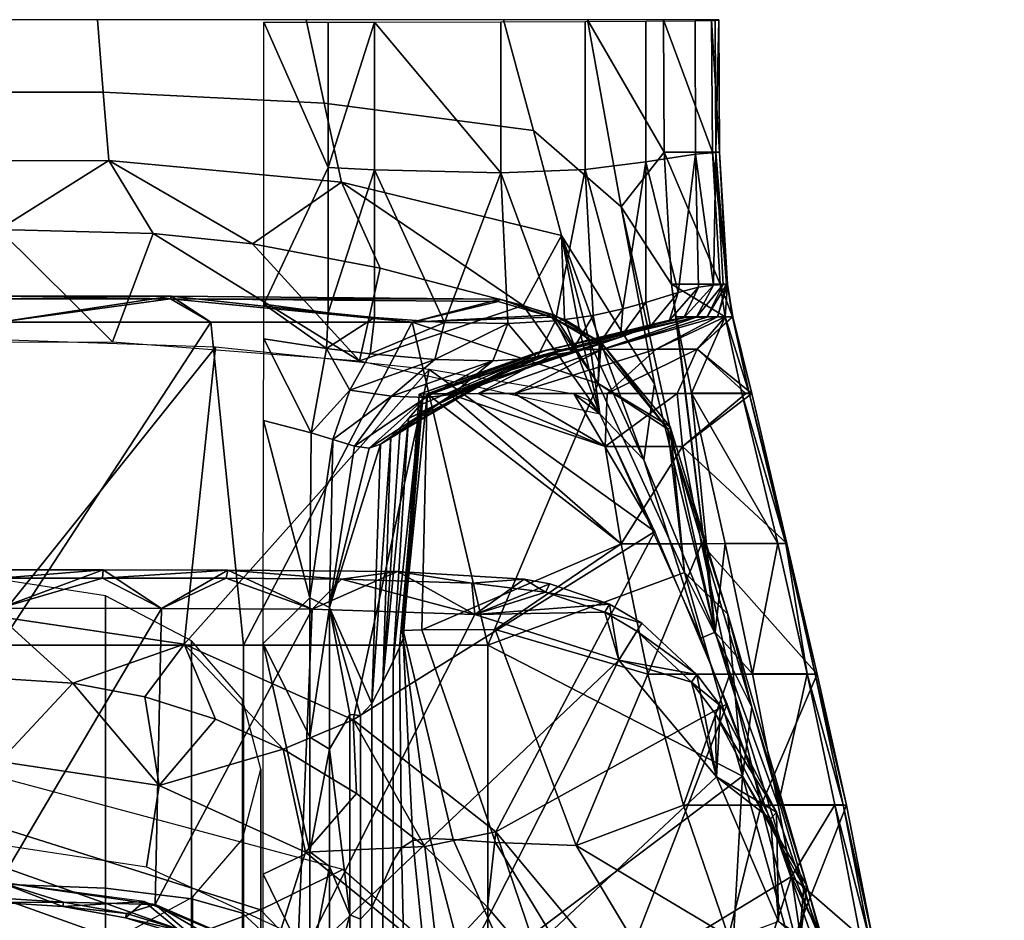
# Model space of a CAD drawing. Extents: x -182 to 182, y -525 to 0.
# Tile 9 of 9: x 4 to 182, y -163 to 0. Entities that reach past the tile are written whole.
import ezdxf

# ---------------------------------------------------------------- set-up
doc = ezdxf.new("R2010")
doc.units = 0
doc.header["$MEASUREMENT"] = 0
doc.layers.add('761510_KERAMIK', color=255, linetype='CONTINUOUS')
doc.layers.add('882461_KUNST_WEISS', color=255, linetype='CONTINUOUS')

msp = doc.modelspace()

# ---------------------------------------------------------------- meshes
at = {"layer": '761510_KERAMIK'}
mesh = msp.add_polyface(dxfattribs=at)
corners = [(-0.106203, -37.883186, 410.606995), (20.427977, -58.170788, 399.929413), (27.753885, -38.592422, 409.937408), (65.060127, -61.585285, 399.925232), (45.748554, -40.465042, 409.097931), (68.809357, -44.867458, 407.678894), (94.66877, -51.63773, 405.764954), (-23.445162, -58.278976, 399.929291), (18.757227, -13.043627, 410.231781), (-20.686424, -13.075569, 410.146606), (-21.780054, -25.493082, 410.131378), (19.748867, -25.431015, 410.216583), (58.680206, -15.026989, 407.973969), (61.782459, -29.28829, 407.956451), (17.709087, 0.049531, 410.247833), (-19.530483, 0.049429, 410.16272), (55.401207, 0.046846, 407.992432), (91.106598, 0.042852, 404.637268), (96.498878, -20.006002, 404.612701), (47.760262, -57.64397, 54.926224), (59.083626, -59.406269, 61.346931), (56.352501, -74.602608, 61.329983), (47.685295, -72.387299, 54.909275), (63.331093, -66.898857, 71.549942), (66.968887, -60.368099, 71.557106), (60.245293, -75.813995, 71.540161), (77.066063, -68.266777, 119.31459), (70.824806, -67.99498, 93.24955), (89.189774, -61.596546, 119.321754), (78.664383, -61.354462, 93.256721), (64.174805, -77.059959, 93.239769), (81.799576, -67.672722, 144.200363), (66.78199, -77.372322, 119.30481), (85.705116, -66.488037, 168.510834), (68.833061, -76.703011, 144.190582), (73.890907, -72.023247, 210.594894), (72.4049, -73.692078, 191.035934), (91.47934, -63.534439, 210.604675), (70.713158, -75.364136, 168.501053), (88.894455, -65.009644, 191.045715), (77.676407, -63.201286, 399.923248), (39.04137, -59.120239, 399.928253), (33.388268, -112.840919, 399.862366), (-0.108398, -57.800213, 399.929871), (0, -107.908005, 399.868439), (59.411671, -52.92514, 61.35416), (47.769268, -51.356049, 54.933453), (59.411671, -26.681725, 61.38343), (59.411671, -0.401566, 61.412743), (47.769268, -0.398225, 54.992035), (59.083626, -59.406269, 61.346931), (47.760262, -57.64397, 54.926224), (67.776482, -27.106153, 71.593605), (67.776482, -0.394422, 71.622917), (67.776482, -53.78054, 71.564339), (80.404785, -54.656181, 93.263947), (90.60849, -27.634102, 116.119759), (66.968887, -60.368099, 71.557106), (78.664383, -61.354462, 93.256721)]
mesh.append_faces([[corners[k] for k in face] for face in [(0, 1, 2), (2, 3, 4), (4, 3, 5), (5, 3, 6), (3, 2, 1), (1, 0, 7), (8, 9, 10, 11), (12, 8, 11, 13), (14, 15, 9, 8), (16, 14, 8, 12), (17, 16, 12, 18), (6, 13, 5), (5, 13, 4), (4, 11, 2), (2, 11, 0), (10, 0, 11), (11, 4, 13), (19, 20, 21), (21, 22, 19), (21, 20, 23), (20, 24, 23), (25, 21, 23), (26, 27, 28), (27, 23, 29), (23, 24, 29), (29, 28, 27), (23, 27, 25), (27, 26, 30), (26, 31, 32), (31, 33, 34), (35, 36, 37), (36, 38, 39), (38, 34, 33), (34, 32, 31), (32, 30, 26), (30, 25, 27), (40, 41, 42), (41, 43, 44), (45, 46, 47), (48, 47, 49), (46, 49, 47), (46, 45, 50), (50, 51, 46), (45, 47, 52), (47, 48, 53), (53, 52, 47), (52, 54, 45), (54, 52, 55), (52, 53, 56), (55, 52, 56), (57, 54, 55), (58, 57, 55), (57, 50, 54), (50, 45, 54)]])
mesh = msp.add_polyface(dxfattribs=at)
corners = [(94.66877, -51.63773, 405.764954), (108.47538, -71.164375, 399.913483), (102.117302, -54.118801, 405.114319), (104.746529, -55.721786, 404.813599), (106.658318, -58.192497, 404.589874), (65.060127, -61.585285, 399.925232), (96.498878, -20.006002, 404.612701), (58.680206, -15.026989, 407.973969), (61.782459, -29.28829, 407.956451), (101.600494, -38.974148, 404.589447), (106.242668, 0.040063, 402.293701), (91.106598, 0.042852, 404.637268), (112.368988, -33.797882, 402.252197), (99.103493, -59.601471, 295.412384), (96.96991, -60.143383, 260.644043), (123.653725, -53.821251, 283.07135), (95.152809, -61.348701, 239.189774), (117.661026, -55.340191, 239.196945), (91.47934, -63.534439, 210.604675), (112.214027, -57.31599, 210.611847), (88.894455, -65.009644, 191.045715), (108.333702, -58.649353, 191.052872), (85.705116, -66.488037, 168.510834), (103.378876, -59.985886, 168.518005), (81.799576, -67.672722, 144.200363), (97.085564, -61.05761, 144.207535), (77.066063, -68.266777, 119.31459), (89.189774, -61.596546, 119.321754), (70.713158, -75.364136, 168.501053), (72.4049, -73.692078, 191.035934), (73.890907, -72.023247, 210.594894), (76.479103, -68.188766, 260.634247), (75.873718, -67.657761, 283.054382), (101.746506, -59.57835, 308.637726), (77.27388, -67.580307, 295.402588), (108.908401, -59.554031, 330.305115), (86.488129, -67.543999, 319.378723), (93.098366, -67.531807, 330.295319), (81.236816, -67.556129, 308.62796), (76.057312, -69.550926, 239.179993), (108.47538, -71.164375, 399.913483), (106.531013, -68.788383, 399.916412), (103.857002, -67.64032, 399.917816), (77.676407, -63.201286, 399.923248), (118.443924, -92.475945, 399.88736), (90.60849, -0.346018, 116.149071), (105.820816, -0.283095, 162.903687), (105.820816, -27.003168, 162.874374), (90.60849, -27.634102, 116.119759), (107.30249, -53.427177, 168.525238), (100.479095, -54.38496, 144.214767), (91.881271, -54.86829, 119.328987), (80.404785, -54.656181, 93.263947), (67.776482, -0.394422, 71.622917), (78.664383, -61.354462, 93.256721), (97.085564, -61.05761, 144.207535), (103.378876, -59.985886, 168.518005), (108.333702, -58.649353, 191.052872), (89.189774, -61.596546, 119.321754), (109.817657, -67.504616, 354.805603), (109.448235, -77.089287, 354.793854), (93.098366, -67.531807, 330.295319), (77.27388, -67.580307, 295.402588), (81.236816, -67.556129, 308.62796), (112.37867, -94.666924, 354.772308), (86.488129, -67.543999, 319.378723)]
mesh.append_faces([[corners[k] for k in face] for face in [(0, 1, 2), (2, 1, 3), (3, 1, 4), (1, 0, 5), (6, 7, 8, 9), (10, 11, 6, 12), (4, 9, 3), (3, 9, 2), (2, 9, 0), (8, 0, 9), (13, 14, 15), (14, 16, 17), (16, 18, 19), (18, 20, 21), (20, 22, 23), (22, 24, 25), (24, 26, 27), (27, 25, 24), (25, 23, 22), (23, 21, 20), (21, 19, 18), (22, 20, 28), (20, 18, 29), (18, 16, 30), (16, 14, 31), (14, 13, 32), (13, 33, 34), (33, 35, 36), (37, 36, 35), (36, 38, 33), (38, 34, 33), (34, 32, 13), (32, 31, 14), (31, 39, 16), (39, 30, 16), (40, 41, 42), (42, 43, 44), (45, 46, 47, 48), (49, 50, 47), (50, 51, 48), (51, 52, 48), (53, 45, 48), (48, 47, 50), (52, 51, 54), (51, 50, 55), (50, 49, 56), (57, 56, 49), (56, 55, 50), (55, 58, 51), (58, 54, 51), (59, 60, 61), (62, 63, 64), (63, 65, 60), (65, 61, 60)]])
mesh = msp.add_polyface(dxfattribs=at)
corners = [(112.368988, -33.797882, 402.252197), (96.498878, -20.006002, 404.612701), (101.600494, -38.974148, 404.589447), (118.40377, -65.784431, 402.212982), (120, 0.037334, 400.000793), (106.242668, 0.040063, 402.293701), (120.130966, -23.865854, 399.971497), (121.470016, -47.735626, 399.94223), (131.592514, -47.780216, 361.645813), (130.141876, -23.910448, 361.675079), (130.141876, -23.905684, 365.918549), (130, -0.007259, 361.704376), (130, -0.002495, 365.947876), (131.592514, -47.775452, 365.889282), (131.592514, -47.749107, 388.61618), (130.141876, -23.879337, 388.645447), (128.833511, -23.869764, 396.687805), (130, 0.023852, 388.674744), (128.693054, 0.033425, 396.717133), (130.269562, -47.739532, 396.658539), (122.302315, -53.630554, 399.934998), (131.162155, -53.63446, 396.651306), (132.494171, -53.644035, 388.608948), (132.555862, -53.67038, 365.88205), (132.437683, -53.672024, 364.420837), (131.592514, -47.775452, 365.889282), (130.141876, -23.905684, 365.918549), (131.592514, -47.749107, 388.61618), (130, -0.002495, 365.947876), (130.141876, -23.879337, 388.645447), (130, 0.023852, 388.674744), (132.494171, -53.644035, 388.608948), (132.555862, -53.67038, 365.88205), (125.747192, -0.130926, 258.20224), (129.370667, -0.070083, 305.451874), (129.484406, -23.973316, 305.422577), (125.76683, -24.27536, 258.172913), (116.817184, -0.210299, 210.677658), (116.817184, -25.644655, 210.648346), (105.820816, -0.283095, 162.903687), (105.820816, -27.003168, 162.874374), (131.589691, -47.787815, 354.829803), (131.407486, -47.81501, 330.319489), (130.139923, -23.918045, 354.85907), (130.798645, -47.839329, 308.65213), (129.051254, -47.920078, 283.078583), (126.346046, -48.304878, 260.658447), (122.643875, -49.279411, 239.204178), (116.817184, -51.043453, 210.61908), (112.649261, -52.233738, 191.060104), (107.30249, -53.427177, 168.525238), (129.998123, -0.014856, 354.888367), (121.101074, -54.249763, 260.651215), (123.653725, -53.821251, 283.07135), (125.976456, -53.734257, 308.644897), (127.841187, -53.709938, 330.312256), (129.780777, -53.682743, 354.822571), (130.141876, -23.910448, 361.675079), (130, -0.007259, 361.704376), (131.592514, -47.780216, 361.645813)]
mesh.append_faces([[corners[k] for k in face] for face in [(0, 1, 2, 3), (4, 5, 6), (6, 0, 7), (0, 6, 5), (8, 9, 10), (9, 11, 12), (12, 10, 9), (10, 13, 8), (14, 15, 16), (15, 17, 18), (18, 16, 15), (16, 19, 14), (19, 16, 6), (16, 18, 4), (4, 6, 16), (6, 7, 19), (20, 21, 7), (21, 19, 7), (19, 21, 22), (22, 14, 19), (13, 23, 24), (8, 13, 24), (25, 26, 27), (26, 28, 29), (30, 29, 28), (29, 27, 26), (27, 31, 32), (32, 25, 27), (33, 34, 35, 36), (37, 33, 36, 38), (39, 37, 38, 40), (41, 42, 43), (42, 44, 35), (44, 45, 35), (45, 46, 36), (46, 47, 36), (47, 48, 38), (48, 49, 38), (49, 50, 40), (51, 43, 35), (34, 51, 35), (36, 35, 45), (38, 36, 47), (40, 38, 49), (43, 42, 35), (47, 46, 52), (46, 45, 53), (45, 44, 54), (44, 42, 55), (42, 41, 56), (41, 43, 57), (43, 51, 58), (58, 57, 43), (57, 59, 41), (56, 41, 59)]])
mesh = msp.add_polyface(dxfattribs=at)
corners = [(106.658318, -58.192497, 404.589874), (108.47538, -71.164375, 399.913483), (116.459885, -79.505577, 403.291107), (101.600494, -38.974148, 404.589447), (122.302315, -53.630554, 399.934998), (129.336975, -110.634216, 401.506866), (125.078186, -67.452423, 399.91803), (121.470016, -47.735626, 399.94223), (118.40377, -65.784431, 402.212982), (112.368988, -33.797882, 402.252197), (140.666718, -94.618645, 396.601044), (134.139114, -67.456329, 396.634369), (131.162155, -53.63446, 396.651306), (142.095261, -94.62822, 388.558685), (135.501373, -67.465904, 388.59198), (132.494171, -53.644035, 388.608948), (135.994949, -67.492249, 365.865112), (142.274048, -94.654564, 365.831818), (123.410141, -77.081696, 361.609863), (122.469322, -67.497017, 361.621643), (134.871307, -67.493896, 364.4039), (132.555862, -53.67038, 365.88205), (126.070915, -59.519238, 361.631409), (131.122055, -53.675144, 361.63858), (132.437683, -53.672024, 364.420837), (131.592514, -47.780216, 361.645813), (129.780777, -53.682743, 354.822571), (118.685188, -59.526836, 354.815399), (108.908401, -59.554031, 330.305115), (101.746506, -59.57835, 308.637726), (125.976456, -53.734257, 308.644897), (99.103493, -59.601471, 295.412384), (112.214027, -57.31599, 210.611847), (117.661026, -55.340191, 239.196945), (95.152809, -61.348701, 239.189774), (121.101074, -54.249763, 260.651215), (96.96991, -60.143383, 260.644043), (123.653725, -53.821251, 283.07135), (127.841187, -53.709938, 330.312256), (109.817657, -67.504616, 354.805603), (93.098366, -67.531807, 330.295319), (142.274048, -94.654564, 365.831818), (135.994949, -67.492249, 365.865112), (135.501373, -67.465904, 388.59198), (132.494171, -53.644035, 388.608948), (132.555862, -53.67038, 365.88205), (118.443924, -92.475945, 399.88736), (108.47538, -71.164375, 399.913483), (103.857002, -67.64032, 399.917816), (107.30249, -53.427177, 168.525238), (112.649261, -52.233738, 191.060104), (108.333702, -58.649353, 191.052872), (116.817184, -51.043453, 210.61908), (112.214027, -57.31599, 210.611847), (122.643875, -49.279411, 239.204178), (117.661026, -55.340191, 239.196945), (129.780777, -53.682743, 354.822571), (127.841187, -53.709938, 330.312256), (131.407486, -47.81501, 330.319489), (125.976456, -53.734257, 308.644897), (130.798645, -47.839329, 308.65213), (123.653725, -53.821251, 283.07135), (129.051254, -47.920078, 283.078583), (121.101074, -54.249763, 260.651215), (126.346046, -48.304878, 260.658447), (109.817657, -67.504616, 354.805603), (118.685188, -59.526836, 354.815399), (126.070915, -59.519238, 361.631409), (131.122055, -53.675144, 361.63858), (122.469322, -67.497017, 361.621643), (131.592514, -47.780216, 361.645813), (123.410141, -77.081696, 361.609863), (109.448235, -77.089287, 354.793854)]
mesh.append_faces([[corners[k] for k in face] for face in [(0, 1, 2), (2, 3, 0), (4, 5, 6), (7, 5, 4), (8, 5, 9), (3, 2, 8), (9, 5, 7), (10, 11, 6), (6, 11, 12), (12, 4, 6), (13, 14, 11), (12, 11, 14), (14, 15, 12), (16, 17, 18), (18, 19, 20), (20, 16, 18), (21, 16, 22), (16, 20, 22), (20, 19, 22), (22, 23, 24), (24, 21, 22), (24, 23, 25), (26, 27, 28), (28, 29, 30), (29, 31, 30), (32, 33, 34), (33, 35, 36), (35, 37, 36), (37, 30, 31), (30, 38, 28), (38, 26, 28), (27, 39, 40), (28, 27, 40), (41, 42, 43), (44, 43, 42), (42, 45, 44), (46, 47, 48), (49, 50, 51), (50, 52, 53), (52, 54, 55), (56, 57, 58), (57, 59, 60), (59, 61, 62), (61, 63, 64), (63, 55, 54), (55, 53, 52), (53, 51, 50), (65, 66, 67), (66, 56, 68), (68, 67, 66), (67, 69, 65), (68, 56, 70), (69, 71, 72), (72, 65, 69)]])
mesh = msp.add_polyface(dxfattribs=at)
corners = [(0, -107.908005, 399.868439), (33.388268, -112.840919, 399.862366), (39.04137, -59.120239, 399.928253), (63.904343, -126.50544, 399.845612), (77.676407, -63.201286, 399.923248), (63.904343, -126.50544, 399.845612), (33.388268, -112.840919, 399.862366), (51.240772, -131.833099, 392.433868), (0, -107.908005, 399.868439), (13.222059, -119.874382, 392.355957), (0, -119.03109, 392.350464), (26.279383, -122.346725, 392.37204), (39.00721, -126.361748, 392.398193), (64.525589, -139.807495, 392.485809), (76.864273, -149.382095, 392.548187), (0, -149.016525, 317.508148), (26.587383, -153.056778, 317.899384), (28.878736, -138.377029, 355.140106), (0, -134.023804, 354.929291), (0, -119.03109, 392.350464), (13.222059, -119.874382, 392.355957), (26.279383, -122.346725, 392.37204), (39.00721, -126.361748, 392.398193), (51.240772, -131.833099, 392.433868), (55.273209, -150.435806, 355.724121), (64.525589, -139.807495, 392.485809), (47.685295, -72.387299, 54.909275), (56.352501, -74.602608, 61.329983), (56.107605, -104.465981, 61.296673), (56.107605, -129.643509, 61.268593), (47.67857, -112.688492, 54.862946), (56.107605, -150.337677, 61.245522), (47.67857, -154.414902, 54.814976), (72.320045, -113.455376, 237.999817), (72.943886, -111.783478, 252.619766), (74.710739, -148.341125, 252.575531), (72.68013, -149.63443, 237.956665), (71.123878, -115.901962, 220.253006), (71.134476, -151.993927, 220.210846), (69.301544, -119.722595, 192.852539), (69.301544, -156.135391, 192.811356), (67.26107, -123.520271, 159.900574), (67.26107, -160.360703, 159.860199), (65.229477, -125.700233, 126.653976), (65.229477, -162.5336, 126.614334), (63.298573, -125.560066, 97.920944), (63.298573, -161.727219, 97.882004), (59.642403, -131.786728, 71.478745), (59.642403, -106.167786, 71.506851), (60.245293, -75.813995, 71.540161), (64.174805, -77.059959, 93.239769), (66.78199, -77.372322, 119.30481), (68.833061, -76.703011, 144.190582), (70.713158, -75.364136, 168.501053), (72.4049, -73.692078, 191.035934), (73.890907, -72.023247, 210.594894), (76.057312, -69.550926, 239.179993), (59.642403, -153.016312, 71.45546), (19.153687, -104.08625, 104.254227), (-0.000542, -101.135582, 101.85379), (-0.000542, -156.203857, 78.011803), (19.153687, -156.917694, 81.350319), (34.713104, -112.192566, 110.8489), (34.713104, -158.878769, 90.522163), (43.894825, -122.816307, 119.491547), (43.894825, -161.448883, 102.542336)]
mesh.append_faces([[corners[k] for k in face] for face in [(0, 1, 2), (1, 3, 4), (5, 6, 7), (6, 8, 9), (10, 9, 8), (9, 11, 6), (11, 12, 6), (12, 7, 6), (7, 13, 5), (13, 14, 5), (15, 16, 17, 18), (19, 18, 20), (20, 17, 21), (21, 17, 22), (22, 17, 23), (23, 24, 25), (24, 23, 17), (17, 20, 18), (26, 27, 28), (28, 29, 30), (29, 31, 30), (32, 30, 31), (30, 26, 28), (33, 34, 35, 36), (37, 33, 36, 38), (39, 37, 38, 40), (41, 39, 40, 42), (43, 41, 42, 44), (45, 43, 44, 46), (47, 48, 45), (48, 49, 50), (50, 51, 48), (51, 52, 48), (52, 53, 41), (53, 54, 39), (54, 55, 39), (55, 56, 37), (34, 33, 56), (33, 37, 56), (37, 39, 55), (39, 41, 53), (41, 43, 48), (43, 45, 48), (45, 46, 47), (48, 52, 41), (49, 48, 28), (48, 47, 29), (47, 57, 31), (31, 29, 47), (29, 28, 48), (28, 27, 49), (58, 59, 60, 61), (62, 58, 61, 63), (64, 62, 63, 65)]])
mesh = msp.add_polyface(dxfattribs=at)
corners = [(140.751633, -141.874069, 399.826782), (129.336975, -110.634216, 401.506866), (143.149521, -154.840408, 399.810883), (116.459885, -79.505577, 403.291107), (126.73822, -111.728752, 399.863739), (108.47538, -71.164375, 399.913483), (125.078186, -67.452423, 399.91803), (131.164856, -94.614738, 399.884735), (136.097351, -118.207108, 399.855804), (118.40377, -65.784431, 402.212982), (140.666718, -94.618645, 396.601044), (145.956528, -118.211014, 396.572113), (150.947983, -141.877991, 396.543091), (134.139114, -67.456329, 396.634369), (142.095261, -94.62822, 388.558685), (152.480942, -141.887558, 388.500732), (147.438797, -118.220589, 388.529755), (142.274048, -94.654564, 365.831818), (147.782669, -118.246933, 365.802887), (126.885841, -94.659332, 361.588318), (153.10582, -141.91391, 365.773865), (137.682053, -141.918671, 361.530365), (131.978455, -118.251701, 361.559387), (123.410141, -77.081696, 361.609863), (135.501373, -67.465904, 388.59198), (142.095261, -94.62822, 388.558685), (142.274048, -94.654564, 365.831818), (147.438797, -118.220589, 388.529755), (152.480942, -141.887558, 388.500732), (153.10582, -141.91391, 365.773865), (147.782669, -118.246933, 365.802887), (131.540405, -123.602501, 399.849182), (118.443924, -92.475945, 399.88736), (89.677971, -146.718704, 399.820831), (63.904343, -126.50544, 399.845612), (77.676407, -63.201286, 399.923248), (89.677971, -146.718704, 399.820831), (63.904343, -126.50544, 399.845612), (76.864273, -149.382095, 392.548187), (76.319023, -110.212738, 298.390411), (89.569542, -110.191238, 322.75589), (104.193321, -149.200089, 322.708069), (89.666428, -148.686829, 298.343262), (72.953865, -110.367516, 280.513733), (81.989922, -148.144257, 280.467468), (72.811012, -110.789444, 266.889008), (77.807884, -147.945816, 266.843658), (72.943886, -111.783478, 252.619766), (74.710739, -148.341125, 252.575531), (109.448235, -77.089287, 354.793854), (112.37867, -94.666924, 354.772308), (81.236816, -67.556129, 308.62796), (117.165817, -118.259171, 354.743378), (123.600014, -141.925262, 354.714355), (76.057312, -69.550926, 239.179993), (76.479103, -68.188766, 260.634247), (75.873718, -67.657761, 283.054382), (77.27388, -67.580307, 295.402588), (123.410141, -77.081696, 361.609863), (126.885841, -94.659332, 361.588318), (131.978455, -118.251701, 361.559387), (137.682053, -141.918671, 361.530365)]
mesh.append_faces([[corners[k] for k in face] for face in [(0, 1, 2), (3, 4, 1), (2, 1, 4), (4, 3, 5), (6, 1, 7), (7, 1, 8), (8, 1, 0), (1, 9, 3), (6, 7, 10), (7, 8, 10), (8, 0, 11), (12, 11, 0), (11, 10, 8), (13, 10, 14), (10, 11, 14), (11, 12, 15), (15, 16, 11), (16, 14, 11), (17, 18, 19), (18, 20, 21), (21, 22, 18), (22, 19, 18), (19, 23, 17), (24, 25, 26), (25, 27, 26), (27, 28, 29), (29, 30, 27), (30, 26, 27), (31, 32, 33), (34, 33, 32), (32, 35, 34), (36, 37, 38), (39, 40, 41, 42), (43, 39, 42, 44), (45, 43, 44, 46), (47, 45, 46, 48), (49, 50, 51), (50, 52, 40), (52, 53, 41), (54, 55, 47), (55, 56, 45), (56, 57, 43), (40, 39, 50), (41, 40, 52), (39, 43, 57), (43, 45, 56), (45, 47, 55), (57, 50, 39), (58, 59, 50), (59, 60, 52), (60, 61, 53), (53, 52, 60), (52, 50, 59), (50, 49, 58)]])
mesh = msp.add_polyface(dxfattribs=at)
corners = [(50.887615, -164.24855, 318.983154), (72.984146, -182.408752, 320.74173), (79.274063, -170.002792, 356.671722), (55.273209, -150.435806, 355.724121), (26.587383, -153.056778, 317.899384), (28.878736, -138.377029, 355.140106), (64.525589, -139.807495, 392.485809), (76.864273, -149.382095, 392.548187), (56.107605, -150.337677, 61.245522), (56.107605, -171.616882, 61.221844), (47.67857, -154.414902, 54.814976), (56.107605, -195.5327, 61.19529), (47.67857, -188.982346, 54.775238), (55.834396, -213.324417, 61.175545), (71.15184, -176.581238, 220.181992), (73.269661, -176.096237, 237.925034), (73.685997, -201.702271, 237.894501), (71.164101, -199.257416, 220.155319), (71.134476, -151.993927, 220.210846), (72.68013, -149.63443, 237.956665), (69.301544, -179.13913, 192.785202), (69.301544, -199.343567, 192.762146), (69.301544, -156.135391, 192.811356), (67.26107, -182.154678, 159.836197), (67.26107, -200.62468, 159.815811), (67.26107, -160.360703, 159.860199), (65.229477, -183.001785, 126.592262), (65.229477, -199.868683, 126.574051), (65.229477, -162.5336, 126.614334), (63.298573, -180.558212, 97.861748), (63.298573, -195.645767, 97.84552), (63.298573, -161.727219, 97.882004), (59.642403, -202.505325, 71.401375), (59.642403, -175.746048, 71.430588), (59.642403, -153.016312, 71.45546), (59.642403, -131.786728, 71.478745), (0, -145.972153, 291.687012), (47.194012, -160.853928, 292.70401), (62.019279, -153.538116, 329.626068), (0, -136.949097, 328.477509), (35.158115, -165.352951, 264.365814), (60.577538, -195.021835, 266.273438), (81.315422, -196.259781, 295.123627), (0, -152.882553, 263.563995), (27.0371, -168.316025, 243.286194), (46.585003, -191.185501, 244.543701), (0, -158.703522, 242.757645), (22.143341, -174.685669, 217.392807), (38.153042, -191.275009, 218.050919), (0, -167.71283, 217.116196), (20.289497, -183.811676, 176.454269), (34.958862, -195.439774, 176.662949), (0, -178.924149, 176.366562), (20.239391, -183.831314, 155.655075), (34.872532, -193.289597, 151.753555), (0, -179.85582, 157.294968), (34.872532, -182.586456, 143.290009), (43.894482, -188.395432, 132.048004), (43.894482, -205.904587, 146.549896), (20.239391, -178.231094, 151.718857), (0, -176.400436, 155.261658), (19.153687, -156.917694, 81.350319), (-0.000542, -156.203857, 78.011803), (-0.000542, -214.366302, 81.787155), (19.153687, -212.73349, 84.947121), (34.713104, -158.878769, 90.522163), (34.713104, -208.247665, 93.628433), (43.894825, -161.448883, 102.542336), (43.894825, -202.368759, 105.005737), (47.210827, -164.503204, 116.827148), (47.210827, -195.382263, 118.526566), (43.894482, -167.557678, 131.112625), (34.872532, -170.097214, 142.989838), (20.239391, -172.001282, 151.894943), (0, -172.80159, 155.637939), (47.210827, -135.441605, 129.762512), (43.894825, -122.816307, 119.491547), (43.894482, -148.067474, 140.033936), (34.872532, -158.564865, 148.573792), (20.239391, -166.43544, 154.976685), (0, -169.743591, 157.667938)]
mesh.append_faces([[corners[k] for k in face] for face in [(0, 1, 2, 3), (4, 0, 3, 5), (6, 3, 7), (2, 7, 3), (8, 9, 10), (9, 11, 12), (11, 13, 12), (12, 10, 9), (14, 15, 16, 17), (18, 19, 15, 14), (20, 14, 17, 21), (22, 18, 14, 20), (23, 20, 21, 24), (25, 22, 20, 23), (26, 23, 24, 27), (28, 25, 23, 26), (29, 26, 27, 30), (31, 28, 26, 29), (32, 33, 30), (33, 34, 31), (34, 35, 31), (29, 30, 33), (31, 29, 33), (34, 33, 9), (33, 32, 11), (11, 9, 33), (9, 8, 34), (36, 37, 38, 39), (40, 41, 42, 37), (43, 40, 37, 36), (44, 45, 41, 40), (46, 44, 40, 43), (47, 48, 45, 44), (49, 47, 44, 46), (50, 51, 48, 47), (52, 50, 47, 49), (53, 54, 51, 50), (55, 53, 50, 52), (56, 57, 58, 54), (59, 56, 54, 53), (60, 59, 53, 55), (61, 62, 63, 64), (65, 61, 64, 66), (67, 65, 66, 68), (69, 67, 68, 70), (71, 69, 70, 57), (72, 71, 57, 56), (73, 72, 56, 59), (74, 73, 59, 60), (75, 76, 67, 69), (77, 75, 69, 71), (78, 77, 71, 72), (79, 78, 72, 73), (80, 79, 73, 74)]])
mesh = msp.add_polyface(dxfattribs=at)
corners = [(143.149521, -154.840408, 399.810883), (155.199982, -235.027847, 399.712555), (159.761322, -189.475189, 396.484741), (140.751633, -141.874069, 399.826782), (150.947983, -141.877991, 396.543091), (155.563889, -165.631958, 396.513977), (157.143723, -165.641525, 388.471619), (161.383774, -189.484772, 388.442352), (165.156586, -213.369125, 388.413086), (152.480942, -141.887558, 388.500732), (153.10582, -141.91391, 365.773865), (157.708511, -165.665848, 365.744751), (143.765717, -165.669785, 361.501312), (161.701309, -189.494888, 365.71582), (149.506485, -189.493073, 361.472443), (154.214813, -213.326736, 361.444153), (137.682053, -141.918671, 361.530365), (152.480942, -141.887558, 388.500732), (157.143723, -165.641525, 388.471619), (157.708511, -165.665848, 365.744751), (161.383774, -189.484772, 388.442352), (161.701309, -189.494888, 365.71582), (165.290527, -213.343185, 365.687225), (153.10582, -141.91391, 365.773865), (155.199982, -235.027847, 399.712555), (143.149521, -154.840408, 399.810883), (127.93087, -201.758347, 399.753357), (131.540405, -123.602501, 399.849182), (112.127426, -173.670944, 399.787781), (89.677971, -146.718704, 399.820831), (127.93087, -201.758347, 399.753357), (112.127426, -173.670944, 399.787781), (116.584808, -201.828323, 392.889862), (89.677971, -146.718704, 399.820831), (98.411232, -172.472656, 392.698608), (76.864273, -149.382095, 392.548187), (88.183823, -160.342087, 392.619598), (108.174423, -186.676376, 392.791168), (72.984146, -182.408752, 320.74173), (89.288101, -202.878952, 322.723999), (96.983124, -192.058746, 357.739868), (79.274063, -170.002792, 356.671722), (76.864273, -149.382095, 392.548187), (88.183823, -160.342087, 392.619598), (98.411232, -172.472656, 392.698608), (108.174423, -186.676376, 392.791168), (116.584808, -201.828323, 392.889862), (89.666428, -148.686829, 298.343262), (104.193321, -149.200089, 322.708069), (126.19912, -185.929306, 322.664307), (110.983727, -183.870117, 298.301422), (96.692955, -181.239426, 280.427856), (126.160141, -222.537231, 298.261261), (107.097244, -216.849899, 280.389313), (81.989922, -148.144257, 280.467468), (85.985382, -178.991714, 266.806274), (91.761314, -211.581741, 266.769287), (77.807884, -147.945816, 266.843658), (77.603371, -177.008484, 252.540955), (79.64624, -206.015854, 252.506729), (74.710739, -148.341125, 252.575531), (73.269661, -176.096237, 237.925034), (73.685997, -201.702271, 237.894501), (72.68013, -149.63443, 237.956665), (123.600014, -141.925262, 354.714355), (131.744156, -165.672729, 354.685303), (139.834503, -189.482559, 354.656677), (146.080521, -213.286377, 354.628906), (137.682053, -141.918671, 361.530365), (143.765717, -165.669785, 361.501312), (149.506485, -189.493073, 361.472443), (47.194012, -160.853928, 292.70401), (81.315422, -196.259781, 295.123627), (106.859398, -193.005783, 332.358673), (62.019279, -153.538116, 329.626068)]
mesh.append_faces([[corners[k] for k in face] for face in [(0, 1, 2), (3, 0, 4), (2, 5, 0), (5, 4, 0), (4, 5, 6), (5, 2, 7), (8, 7, 2), (7, 6, 5), (6, 9, 4), (10, 11, 12), (11, 13, 14), (15, 14, 13), (14, 12, 11), (12, 16, 10), (17, 18, 19), (18, 20, 21), (22, 21, 20), (21, 19, 18), (19, 23, 17), (24, 25, 26), (25, 27, 28), (29, 28, 27), (28, 26, 25), (30, 31, 32), (31, 33, 34), (35, 36, 33), (36, 34, 33), (34, 37, 31), (37, 32, 31), (38, 39, 40, 41), (42, 41, 43), (43, 41, 44), (44, 40, 45), (45, 40, 46), (40, 44, 41), (47, 48, 49, 50), (51, 50, 52, 53), (54, 47, 50, 51), (55, 51, 53, 56), (57, 54, 51, 55), (58, 55, 56, 59), (60, 57, 55, 58), (61, 58, 59, 62), (63, 60, 58, 61), (64, 65, 48), (65, 66, 49), (66, 67, 49), (49, 48, 65), (68, 69, 65), (69, 70, 66), (67, 66, 70), (66, 65, 69), (65, 64, 68), (71, 72, 73, 74)]])
at = {"layer": '882461_KUNST_WEISS'}
mesh = msp.add_polyface(dxfattribs=at)
corners = [(134.274765, -136.659698, 425), (123.787399, -99.890564, 425), (88.232826, -112.997498, 425), (108.181152, -65.689346, 425), (74.588982, -54.641571, 425), (38.220547, -54.642944, 425), (44.116413, -112.997498, 425), (0, -54.641327, 425), (0, -112.997498, 425), (145.884369, -156.441467, 412.5), (134.274765, -136.659698, 412.5), (131.654755, -107.384827, 412.5), (123.787399, -99.890564, 412.5), (121.227707, -73.568802, 412.5), (108.181152, -65.689346, 412.5), (108.747284, -58.271744, 412.5), (100.17942, -53.287125, 412.5), (74.588982, -54.641571, 412.5), (90.447311, -50.446289, 412.5), (31.028723, -49.927185, 412.5), (0, -54.641327, 412.5), (0, -49.925858, 412.5), (38.220547, -54.642944, 412.5), (0, -50.376526, 420.475311), (0, -54.641327, 425), (30.92281, -50.377869, 420.475311), (74.588982, -54.641571, 425), (90.138588, -50.896072, 420.475311), (99.837471, -53.731979, 420.475311), (108.181152, -65.689346, 425), (108.376099, -58.707947, 420.475311), (120.813919, -73.978516, 420.475311), (123.787399, -99.890564, 425), (135.994904, -124.18985, 420.475311), (134.274765, -136.659698, 425), (145.386414, -156.70755, 420.475311), (38.220547, -54.642944, 425), (131.654755, -107.384827, 412.5), (108.747284, -58.271744, 412.5), (90.447311, -50.446289, 412.5), (31.028723, -49.927185, 412.5), (0, -49.925858, 412.5), (100.17942, -53.287125, 412.5), (121.227707, -73.568802, 412.5), (145.884369, -156.441467, 412.5)]
mesh.append_faces([[corners[k] for k in face] for face in [(0, 1, 2), (1, 3, 2), (3, 4, 2), (4, 5, 6), (5, 7, 8), (8, 6, 5), (6, 2, 4), (9, 10, 11), (11, 12, 13), (13, 14, 15), (15, 14, 16), (16, 17, 18), (18, 17, 19), (19, 20, 21), (20, 19, 22), (22, 19, 17), (17, 16, 14), (14, 13, 12), (12, 11, 10), (23, 24, 25), (25, 26, 27), (27, 26, 28), (28, 29, 30), (30, 29, 31), (31, 32, 33), (33, 34, 35), (34, 33, 32), (32, 31, 29), (29, 28, 26), (26, 25, 36), (36, 25, 24), (33, 37, 31), (31, 38, 30), (30, 38, 28), (28, 39, 27), (27, 39, 25), (25, 40, 23), (41, 23, 40), (40, 25, 39), (39, 28, 42), (42, 28, 38), (38, 31, 43), (43, 31, 37), (37, 33, 44)]])
mesh = msp.add_polyface(dxfattribs=at)
corners = [(33.784229, -165.669342, 400), (26.153522, -159.314941, 400), (22.766104, -162.294586, 400), (11.456967, -160.212677, 400), (0.000741, -155.833801, 400), (0.000711, -159.50174, 400), (54.107883, -171.156158, 400), (0, -99.378357, 400), (0, -106.333893, 400), (18.749147, -99.384521, 400), (29.268034, -106.35379, 400), (41.269997, -99.420807, 400), (56.504444, -106.473663, 400), (71.943153, -99.708221, 400), (85.904823, -107.441345, 400), (0.000717, -158.719208, 408.880463), (0.000741, -155.833801, 412.5), (11.558811, -159.433929, 408.880463), (28.125681, -159.860474, 412.5), (22.968475, -161.526917, 408.880463), (34.084545, -164.919586, 408.880463), (44.760887, -169.533386, 408.880463), (53.822277, -170.986176, 412.5), (0.000711, -159.50174, 400), (11.456967, -160.212677, 400), (22.766104, -162.294586, 400), (33.784229, -165.669342, 400), (85.904823, -107.441345, 412.5), (56.504444, -106.473663, 412.5), (29.268034, -106.35379, 412.5), (0, -106.333893, 412.5), (71.943153, -99.708221, 400), (61.791492, -101.052704, 408.910034), (41.269997, -99.420807, 400), (18.604925, -100.882568, 408.910034), (18.749147, -99.384521, 400), (0, -100.876434, 408.910034), (0, -99.378357, 400), (40.952541, -100.91861, 408.910034)]
mesh.append_faces([[corners[k] for k in face] for face in [(0, 1, 2), (2, 1, 3), (3, 4, 5), (4, 3, 1), (1, 0, 6), (7, 8, 9), (9, 10, 11), (11, 12, 13), (14, 13, 12), (12, 11, 10), (10, 9, 8), (15, 16, 17), (17, 18, 19), (19, 18, 20), (20, 18, 21), (22, 21, 18), (18, 17, 16), (23, 17, 24), (24, 19, 25), (25, 20, 26), (21, 26, 20), (20, 25, 19), (19, 24, 17), (17, 23, 15), (27, 22, 28), (28, 18, 29), (29, 16, 30), (16, 29, 18), (18, 28, 22), (31, 32, 33), (33, 34, 35), (35, 36, 37), (36, 35, 34), (34, 33, 38), (38, 33, 32), (30, 34, 29), (29, 38, 28), (28, 32, 27), (32, 28, 38), (38, 29, 34), (34, 30, 36)]])
mesh = msp.add_polyface(dxfattribs=at)
corners = [(71.943153, -99.708221, 400), (85.904823, -107.441345, 400), (94.816414, -101.10321, 400), (99.460808, -101.942169, 400), (110.264633, -105.606354, 400), (111.925163, -115.692169, 400), (116.070541, -109.048584, 400), (126.032196, -118.307251, 400), (129.582336, -136.790802, 400), (130.328186, -124.000854, 400), (140.432953, -143.201782, 400), (140.771027, -162.941437, 400), (149.228699, -168.338409, 400), (140.771027, -162.941437, 412.5), (75.529663, -187.432434, 412.5), (129.582336, -136.790802, 412.5), (111.925163, -115.692169, 412.5), (53.822277, -170.986176, 412.5), (85.904823, -107.441345, 412.5), (149.228699, -168.338409, 400), (139.352707, -144.395416, 408.910034), (140.432953, -143.201782, 400), (129.325684, -125.327881, 408.910034), (130.328186, -124.000854, 400), (125.062729, -119.673828, 408.910034), (126.032196, -118.307251, 400), (115.177711, -110.479462, 408.910034), (116.070541, -109.048584, 400), (109.416458, -107.061157, 408.910034), (110.264633, -105.606354, 400), (98.69574, -103.422455, 408.910034), (99.460808, -101.942169, 400), (94.816414, -101.10321, 400), (85.360756, -101.787384, 408.910034), (71.943153, -99.708221, 400), (61.791492, -101.052704, 408.910034), (148.080795, -169.357391, 408.910034)]
mesh.append_faces([[corners[k] for k in face] for face in [(0, 1, 2), (2, 1, 3), (3, 1, 4), (4, 5, 6), (6, 5, 7), (7, 8, 9), (9, 8, 10), (10, 11, 12), (11, 10, 8), (8, 7, 5), (5, 4, 1), (13, 14, 15), (15, 14, 16), (16, 17, 18), (17, 16, 14), (19, 20, 21), (21, 22, 23), (23, 24, 25), (25, 26, 27), (27, 28, 29), (29, 30, 31), (31, 30, 32), (32, 33, 34), (35, 34, 33), (33, 32, 30), (30, 29, 28), (28, 27, 26), (26, 25, 24), (24, 23, 22), (22, 21, 20), (20, 19, 36), (18, 28, 16), (16, 24, 15), (15, 20, 13), (36, 13, 20), (20, 15, 22), (22, 15, 24), (24, 16, 26), (26, 16, 28), (28, 18, 30), (30, 18, 33), (33, 18, 35)]])
mesh = msp.add_polyface(dxfattribs=at)
corners = [(44.116413, -229.726532, 425), (0, -229.726532, 425), (0, -288.091034, 425), (44.116413, -288.091034, 425), (44.116413, -171.362, 425), (0, -171.362, 425), (44.116413, -112.997498, 425), (0, -112.997498, 425), (88.232826, -229.726532, 425), (88.232826, -288.091034, 425), (88.232826, -171.362, 425), (88.232826, -112.997498, 425), (132.349243, -229.726532, 425), (132.349243, -288.091034, 425), (132.349243, -171.362, 425), (175.872711, -318.299713, 425), (173.427032, -279.864197, 425), (164.964188, -244.463226, 425), (153.919449, -205.715912, 425), (144.111145, -171.363617, 425), (134.274765, -136.659698, 425), (181.589462, -293.988678, 412.5), (173.427032, -279.864197, 412.5), (178.001434, -269.089783, 412.5), (164.964188, -244.463226, 412.5), (164.848541, -221.677399, 412.5), (153.919449, -205.715912, 412.5), (155.297256, -188.993042, 412.5), (144.111145, -171.363617, 412.5), (145.884369, -156.441467, 412.5), (134.274765, -136.659698, 412.5), (175.872711, -318.299713, 412.5), (145.386414, -156.70755, 420.475311), (144.111145, -171.363617, 425), (154.767166, -189.202728, 420.475311), (153.919449, -205.715912, 425), (164.285858, -221.830444, 420.475311), (164.964188, -244.463226, 425), (177.39386, -269.160675, 420.475311), (173.427032, -279.864197, 425), (181.602722, -304.08667, 420.475311), (134.274765, -136.659698, 425), (181.589462, -293.988678, 412.5), (178.001434, -269.089783, 412.5), (155.297256, -188.993042, 412.5), (145.884369, -156.441467, 412.5), (135.994904, -124.18985, 420.475311), (164.848541, -221.677399, 412.5)]
mesh.append_faces([[corners[k] for k in face] for face in [(0, 1, 2, 3), (4, 5, 1, 0), (6, 7, 5, 4), (8, 0, 3, 9), (10, 4, 0, 8), (11, 6, 4, 10), (12, 8, 9, 13), (14, 10, 8, 12), (15, 16, 13), (16, 17, 13), (17, 18, 12), (18, 19, 14), (19, 20, 14), (11, 10, 20), (12, 13, 17), (10, 14, 20), (14, 12, 18), (21, 22, 23), (23, 24, 25), (25, 26, 27), (27, 28, 29), (30, 29, 28), (28, 27, 26), (26, 25, 24), (24, 23, 22), (22, 21, 31), (32, 33, 34), (34, 35, 36), (36, 37, 38), (38, 39, 40), (39, 38, 37), (37, 36, 35), (35, 34, 33), (33, 32, 41), (40, 42, 38), (38, 43, 36), (36, 44, 34), (34, 45, 32), (32, 45, 46), (45, 34, 44), (44, 36, 47), (47, 36, 43), (43, 38, 42)]])

doc.saveas('drawing.dxf')
